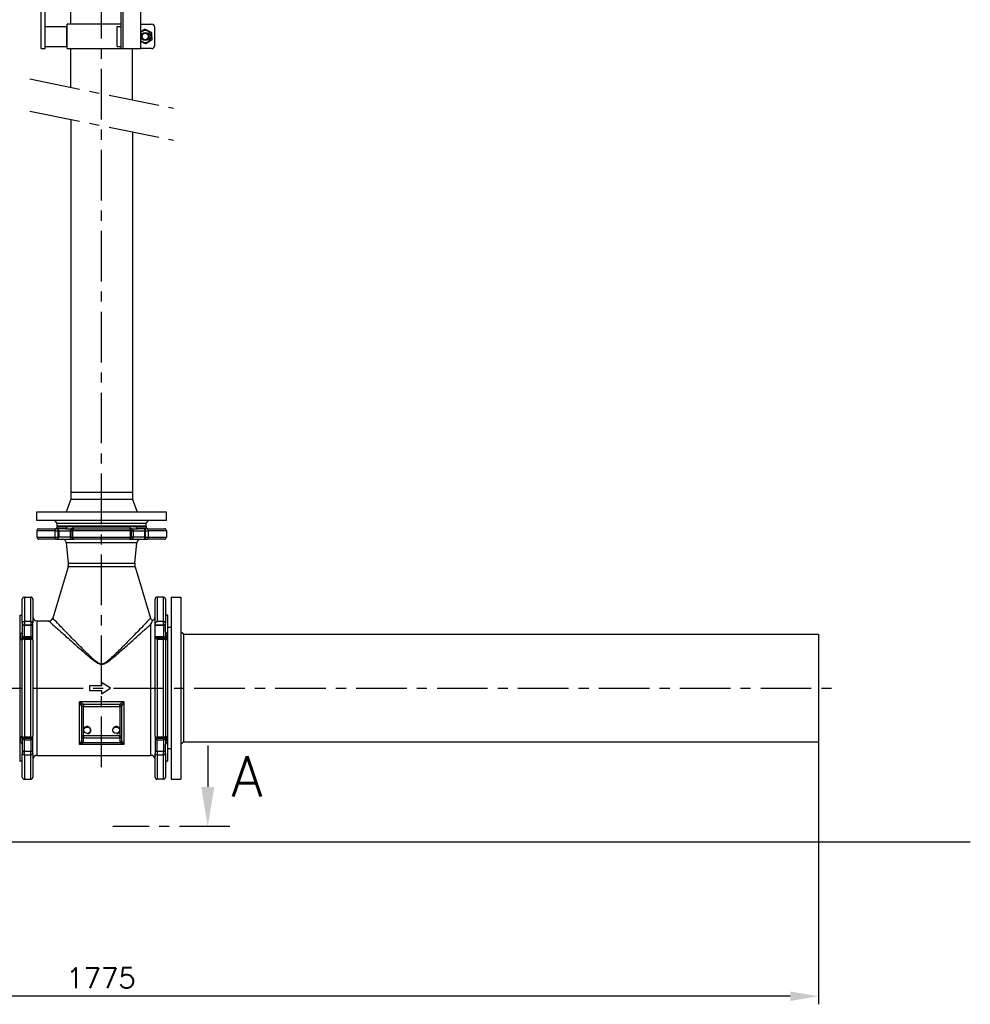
# Model space of a CAD drawing. Header units: millimetres. Extents: x 0 to 5940, y 0 to 4200.
# Tile 48 of 62: x 2664 to 3839, y 1647 to 2863. Entities that reach past the tile are written whole.
import ezdxf

# ---------------------------------------------------------------- set-up
doc = ezdxf.new("R2010")
doc.units = ezdxf.units.MM
doc.header["$LTSCALE"] = 50
doc.linetypes.add('MITTE', pattern=[2, 1.25, -0.25, 0.25, -0.25])
doc.layers.get('DEFPOINTS').update_dxf_attribs({"linetype": 'CONTINUOUS'})
for name, color, linetype in [('01-LINIE-025', 1, 'CONTINUOUS'), ('02-LINIE-035', 2, 'CONTINUOUS'), ('03-LINIE-050', 3, 'CONTINUOUS'), ('05-ACHSE', 1, 'MITTE'), ('06-MASSE1', 1, 'CONTINUOUS'), ('12-TEXT-050', 3, 'CONTINUOUS')]:
    doc.layers.add(name, color=color, linetype=linetype)
doc.styles.add('ACA_NORM', font='ROMANS.SHX')
doc.dimstyles.new('1-10', dxfattribs={"dimscale": 10, "dimtxt": 2.5, "dimasz": 3.5, "dimexe": 1, "dimexo": 0, "dimgap": 1, "dimtad": 1, "dimdec": 0, "dimzin": 0, "dimtxsty": 'ACA_NORM', "dimcen": 0, "dimadec": 0, "dimazin": 0, "dimtfac": 2.4, "dimtdec": 0, "dimtmove": 0, "dimatfit": 3, "dimfxl": 1, "dimtolj": 1, "dimtzin": 0, "dimarcsym": 0})

# ---------------------------------------------------------------- blocks, each defined once
blk = doc.blocks.new('*D16')
at = {"layer": '06-MASSE1', "color": 0, "lineweight": -2}
for p, q in [((1877.5, 2166), (1877.5, 1646.6)), ((3651.1, 1970.6), (3651.1, 1646.6)), ((3616.1, 1656.6), (1912.5, 1656.6))]:
    blk.add_line(p, q, dxfattribs=at)
at = {"layer": '06-MASSE1', "color": 0}
for points in [[(1912.5, 1662.4), (1912.5, 1650.7), (1877.5, 1656.6)], [(3616.1, 1662.4), (3616.1, 1650.7), (3651.1, 1656.6)]]:
    blk.add_solid(points, dxfattribs=at)
at = {"layer": 'DEFPOINTS', "color": 0}
for p in [(1877.5, 2166), (3651.1, 1970.6), (1877.5, 1656.6)]:
    blk.add_point(p, dxfattribs=at)
at = {"layer": '06-MASSE1', "color": 0, "insert": (2764.3, 1679.1), "char_height": 25, "attachment_point": 5, "style": 'ACA_NORM'}
blk.add_mtext('\\A1;1775', dxfattribs=at)
blk = doc.blocks.new('Hubmagnet_02')
at = {"layer": '02-LINIE-035'}
for p, q in [((-110, 1087.5), (-120, 1077.5)), ((-110, 1087.5), (110, 1087.5)), ((110, 1087.5), (120, 1077.5)), ((120, 1077.5), (-120, 1077.5)), ((-120, 941.9), (-120, 1077.5)), ((120, 835.5), (120, 1077.5)), ((-150, 941.4), (-149.5, 941.9)), ((-150, 941.4), (-150, 934.4)), ((-149.5, 934.7), (-149.5, 941.9)), ((-149.5, 941.9), (-120, 941.9)), ((-149.5, 934.7), (-150, 934.4)), ((-150, 934.4), (-150, 920.6)), ((-149.5, 920.3), (-149.5, 934.7)), ((-149.5, 934.7), (-119.3, 934.7)), ((-119.3, 934.7), (-119.3, 920.3)), ((-149.5, 920.3), (-150, 920.6)), ((-150, 920.6), (-150, 913.6)), ((-149.5, 913.1), (-150, 913.6)), ((-149.5, 913.1), (-149.5, 920.3)), ((-149.5, 920.3), (-119.3, 920.3)), ((-149.5, 913.1), (-120, 913.1)), ((-120, 835.5), (-120, 913.1)), ((120, 835.5), (-120, 835.5)), ((-120, 827.5), (120, 827.5)), ((-120, 701.5), (-120, 827.5)), ((-115, 835.5), (-115, 827.5)), ((115, 835.5), (115, 827.5)), ((120, 701.5), (120, 827.5)), ((-126.5, 701.5), (126.5, 701.5)), ((-126.5, 701.5), (-126.5, 676.5)), ((126.5, 701.5), (126.5, 676.5)), ((-126.5, 676.5), (126.5, 676.5)), ((-121.5, 673.5), (-121.5, 676.5)), ((121.5, 673.5), (-121.5, 673.5)), ((-83.7, 673.5), (-84.4, 673.1)), ((-84.4, 672.5), (-84.4, 673.1)), ((-84.4, 667.7), (-84.4, 672.5)), ((-77.9, 667.7), (-77.9, 672.5)), ((-72.1, 673.5), (-71.4, 673.1)), ((-71.4, 673.1), (-71.4, 672.5)), ((-71.4, 667.7), (-71.4, 672.5)), ((-69.8, 641.5), (-69.8, 673.5)), ((-5.8, 673.5), (-6.5, 673.1)), ((-6.5, 672.5), (-6.5, 673.1)), ((-6.5, 667.7), (-6.5, 672.5)), ((0, 667.7), (0, 672.5)), ((5.8, 673.5), (6.5, 673.1)), ((6.5, 673.1), (6.5, 672.5)), ((6.5, 667.7), (6.5, 672.5)), ((69.9, 616.5), (69.9, 673.5)), ((72.1, 673.5), (71.4, 673.1)), ((71.4, 672.5), (71.4, 673.1)), ((71.4, 667.7), (71.4, 672.5)), ((77.9, 667.7), (77.9, 672.5)), ((83.7, 673.5), (84.4, 673.1)), ((84.4, 673.1), (84.4, 672.5)), ((84.4, 667.7), (84.4, 672.5)), ((121.5, 673.5), (121.5, 676.5)), ((-84.4, 667.1), (-84.4, 667.7)), ((-83.7, 666.7), (-84.4, 667.1)), ((-83.7, 666.7), (-72.1, 666.7)), ((-81.9, 666.7), (-81.9, 663)), ((-81.9, 663), (-73.9, 663)), ((-81.4, 662.5), (-81.9, 663)), ((-81.9, 663), (-73.9, 663)), ((-74.4, 662.5), (-81.4, 662.5)), ((-81.2, 666.7), (-81.2, 663)), ((-74.7, 663), (-74.7, 666.7)), ((-74.4, 662.5), (-73.9, 663)), ((-73.9, 666.7), (-73.9, 663)), ((-72.1, 666.7), (-71.4, 667.1)), ((-71.4, 667.7), (-71.4, 667.1)), ((-6.5, 667.1), (-6.5, 667.7)), ((-5.8, 666.7), (-6.5, 667.1)), ((-5.8, 666.7), (5.8, 666.7)), ((-4, 666.7), (-4, 663)), ((-4, 663), (4, 663)), ((-3.5, 662.5), (-4, 663)), ((-4, 663), (4, 663)), ((3.5, 662.5), (-3.5, 662.5)), ((-3.3, 666.7), (-3.3, 663)), ((3.3, 663), (3.3, 666.7)), ((3.5, 662.5), (4, 663)), ((4, 666.7), (4, 663)), ((5.8, 666.7), (6.5, 667.1)), ((6.5, 667.7), (6.5, 667.1)), ((71.4, 667.1), (71.4, 667.7)), ((72.1, 666.7), (71.4, 667.1)), ((72.1, 666.7), (83.7, 666.7)), ((73.9, 666.7), (73.9, 663)), ((73.9, 663), (81.9, 663)), ((74.4, 662.5), (73.9, 663)), ((73.9, 663), (81.9, 663)), ((81.4, 662.5), (74.4, 662.5)), ((74.7, 666.7), (74.7, 663)), ((81.2, 663), (81.2, 666.7)), ((81.4, 662.5), (81.9, 663)), ((81.9, 666.7), (81.9, 663)), ((83.7, 666.7), (84.4, 667.1)), ((84.4, 667.7), (84.4, 667.1)), ((-74.8, 641.5), (-69.8, 641.5)), ((-74.8, 207.5), (-74.8, 641.5)), ((-69.8, 207.5), (-69.8, 641.5)), ((24.1, 641.5), (26.6, 641.5)), ((24.1, 207.5), (24.1, 641.5)), ((26.6, 207.5), (26.6, 641.5)), ((26.6, 641.5), (48.3, 641.5)), ((48.3, 207.5), (48.3, 641.5)), ((24.1, 616.5), (-69.8, 616.5)), ((-8, 616.5), (-8, 522.5)), ((-6.8, 616.5), (-6.8, 522.5)), ((6.8, 522.5), (6.8, 616.5)), ((8, 616.5), (8, 522.5)), ((69.9, 616.5), (48.3, 616.5)), ((-69.8, 525), (-52.8, 525)), ((-52.8, 525), (-32.8, 505)), ((-8, 522.5), (8, 522.5)), ((-69.8, 500), (-38, 500)), ((-38, 500), (24.1, 500)), ((-38, 487.5), (-38, 500)), ((-32.8, 500), (-32.8, 505)), ((24.1, 487.5), (-42.5, 487.5)), ((-42.5, 457.5), (-42.5, 487.5)), ((48.3, 487.5), (61.8, 487.5)), ((-69.8, 485), (-42.8, 485)), ((-42.8, 460), (-42.8, 485)), ((19.3, 485), (24.1, 485)), ((19.3, 460), (19.3, 485)), ((65.8, 461.5), (65.8, 483.5)), ((-69.8, 460), (-42.8, 460)), ((-42.5, 457.5), (24.1, 457.5)), ((-38, 237.5), (-38, 457.5)), ((19.3, 460), (24.1, 460)), ((61.8, 457.5), (48.3, 457.5)), ((-69.8, 235), (-42.8, 235)), ((-42.8, 210), (-42.8, 235)), ((24.1, 237.5), (-42.5, 237.5)), ((-42.5, 207.5), (-42.5, 237.5)), ((19.3, 235), (24.1, 235)), ((19.3, 210), (19.3, 235)), ((48.3, 237.5), (61.8, 237.5)), ((65.8, 211.5), (65.8, 233.5)), ((-74.8, 207.5), (-69.8, 207.5)), ((-69.8, 210), (-42.8, 210)), ((-42.5, 207.5), (24.1, 207.5)), ((-38, 159.7), (-38, 207.5)), ((19.3, 210), (24.1, 210)), ((24.1, 207.5), (26.6, 207.5)), ((26.6, 207.5), (48.3, 207.5)), ((38.1, 144.3), (38.1, 207.5)), ((61.8, 207.5), (48.3, 207.5))]:
    blk.add_line(p, q, dxfattribs=at)
for centre, radius in [((53.8, 472.5), 5), ((53.8, 472.5), 4.08), ((53.8, 222.5), 5), ((53.8, 222.5), 4.08)]:
    blk.add_circle(centre, radius, dxfattribs=at)
for centre, radius, start, end in [((61.8, 483.5), 4, 0, 90), ((53.8, 472.5), 7.3, 220.1151, 139.8849), ((53.8, 472.5), 4.1, 140, 50), ((61.8, 461.5), 4, 270, 0), ((61.8, 233.5), 4, 0, 90), ((53.8, 222.5), 7.3, 220.1151, 139.8849), ((53.8, 222.5), 4.1, 140, 50), ((61.8, 211.5), 4, 270, 0)]:
    blk.add_arc(centre, radius, start, end, dxfattribs=at)
for centre, major_axis, start_param, end_param in [((0, 941.9), (-120, 0), 0, 0.104356), ((0, 913.1), (120, 0), 3.037237, 3.141593)]:
    blk.add_ellipse(centre, major_axis=major_axis, ratio=0.57735, start_param=start_param, end_param=end_param, dxfattribs=at)
for points, weights in [([(-77.9, 672.5), (-81.2, 673.6), (-84.4, 672.5)], [1, 1.15470053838, 1]), ([(-71.4, 672.5), (-74.7, 673.6), (-77.9, 672.5)], [1, 1.15470053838, 1]), ([(0, 672.5), (-3.2, 673.6), (-6.5, 672.5)], [1, 1.15470053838, 1]), ([(6.5, 672.5), (3.2, 673.6), (0, 672.5)], [1, 1.15470053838, 1]), ([(77.9, 672.5), (74.7, 673.6), (71.4, 672.5)], [1, 1.15470053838, 1]), ([(84.4, 672.5), (81.2, 673.6), (77.9, 672.5)], [1, 1.15470053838, 1]), ([(-84.4, 667.7), (-81.2, 666.6), (-77.9, 667.7)], [1, 1.15470053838, 1]), ([(-77.9, 667.7), (-74.7, 666.6), (-71.4, 667.7)], [1, 1.15470053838, 1]), ([(-6.5, 667.7), (-3.2, 666.6), (0, 667.7)], [1, 1.15470053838, 1]), ([(0, 667.7), (3.2, 666.6), (6.5, 667.7)], [1, 1.15470053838, 1]), ([(71.4, 667.7), (74.7, 666.6), (77.9, 667.7)], [1, 1.15470053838, 1]), ([(77.9, 667.7), (81.2, 666.6), (84.4, 667.7)], [1, 1.15470053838, 1]), ([(48.3, 478.4), (50.6, 479.9), (53.2, 481.7)], [1.06946675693, 1.10204423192, 1]), ([(53.2, 481.7), (57.4, 479.7), (61.5, 477.6)], [1, 1.15470053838, 1]), ([(61.5, 477.6), (61.8, 473), (62.1, 468.4)], [1, 1.15470053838, 1]), ([(54.4, 463.3), (51.2, 464.9), (48.3, 466.3)], [1, 1.11750951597, 1.05650011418]), ([(62.1, 468.4), (58.3, 465.8), (54.4, 463.3)], [1, 1.15470053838, 1]), ([(48.3, 228.4), (50.6, 229.9), (53.2, 231.7)], [1.06946675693, 1.10204423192, 1]), ([(53.2, 231.7), (57.4, 229.7), (61.5, 227.6)], [1, 1.15470053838, 1]), ([(61.5, 227.6), (61.8, 223), (62.1, 218.4)], [1, 1.15470053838, 1]), ([(54.4, 213.3), (51.2, 214.9), (48.3, 216.3)], [1, 1.11750951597, 1.05650011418]), ([(62.1, 218.4), (58.3, 215.8), (54.4, 213.3)], [1, 1.15470053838, 1])]:
    blk.add_rational_spline(points, weights, degree=2, dxfattribs=at)

msp = doc.modelspace()

# ---------------------------------------------------------------- linework, layer by layer
at = {"layer": '02-LINIE-035'}
for p, q in [((2727, 2739.79), (2727, 2279.15)), ((2803.1, 2724.36), (2803.1, 2279.15)), ((2727, 2279.15), (2803.1, 2279.15)), ((2727, 2279.15), (2803.1, 2279.15)), ((2727, 2279.15), (2727, 2270.15)), ((2803.1, 2279.15), (2803.1, 2270.15)), ((2727, 2270.15), (2721.05, 2255.15)), ((2803.1, 2270.15), (2727, 2270.15)), ((2803.1, 2270.15), (2809.05, 2255.15)), ((2685.05, 2255.15), (2845.05, 2255.15)), ((2685.05, 2244.15), (2685.05, 2255.15)), ((2845.05, 2244.15), (2845.05, 2255.15)), ((2845.05, 2244.15), (2685.05, 2244.15)), ((2710.05, 2241.15), (2707.05, 2244.15)), ((2710.05, 2241.15), (2820.05, 2241.15)), ((2710.05, 2237.15), (2710.05, 2241.15)), ((2710.05, 2241.15), (2820.05, 2241.15)), ((2820.05, 2241.15), (2823.05, 2244.15)), ((2820.05, 2237.15), (2820.05, 2241.15)), ((2707.09, 2231.65), (2685.05, 2231.65)), ((2685.05, 2231.65), (2685.05, 2223.65)), ((2687.55, 2234.15), (2708.9, 2234.15)), ((2707.09, 2231.65), (2707.09, 2223.65)), ((2707.09, 2231.65), (2711.39, 2231.65)), ((2709.63, 2234.15), (2708.9, 2234.15)), ((2720.71, 2234.15), (2709.63, 2234.15)), ((2710.05, 2237.15), (2820.05, 2237.15)), ((2820.05, 2237.15), (2710.05, 2237.15)), ((2710.05, 2237.15), (2710.05, 2236.65)), ((2710.05, 2236.65), (2722.63, 2236.65)), ((2711.39, 2231.65), (2712.12, 2231.65)), ((2711.39, 2223.65), (2711.39, 2231.65)), ((2712.12, 2231.65), (2726.06, 2231.65)), ((2712.12, 2231.65), (2712.12, 2223.65)), ((2726.06, 2231.65), (2728.19, 2231.65)), ((2726.06, 2231.65), (2726.06, 2223.65)), ((2728.19, 2231.65), (2729.57, 2231.65)), ((2728.19, 2231.65), (2728.19, 2223.65)), ((2728.55, 2234.15), (2728.45, 2234.15)), ((2730.68, 2234.15), (2728.55, 2234.15)), ((2800.53, 2231.65), (2729.57, 2231.65)), ((2729.57, 2223.65), (2729.57, 2231.65)), ((2730.04, 2236.65), (2800.06, 2236.65)), ((2730.68, 2234.15), (2799.42, 2234.15)), ((2801.55, 2234.15), (2799.42, 2234.15)), ((2800.53, 2231.65), (2801.91, 2231.65)), ((2800.53, 2231.65), (2800.53, 2223.65)), ((2801.65, 2234.15), (2801.55, 2234.15)), ((2801.91, 2231.65), (2804.04, 2231.65)), ((2801.91, 2223.65), (2801.91, 2231.65)), ((2804.04, 2231.65), (2817.99, 2231.65)), ((2804.04, 2231.65), (2804.04, 2223.65)), ((2807.47, 2236.65), (2820.05, 2236.65)), ((2820.48, 2234.15), (2809.4, 2234.15)), ((2817.99, 2231.65), (2818.71, 2231.65)), ((2817.99, 2231.65), (2817.99, 2223.65)), ((2818.71, 2231.65), (2823.01, 2231.65)), ((2818.71, 2231.65), (2818.71, 2223.65)), ((2820.05, 2237.15), (2820.05, 2236.65)), ((2821.2, 2234.15), (2820.48, 2234.15)), ((2821.2, 2234.15), (2842.55, 2234.15)), ((2845.05, 2231.65), (2823.01, 2231.65)), ((2823.01, 2223.65), (2823.01, 2231.65)), ((2845.05, 2231.65), (2845.05, 2223.65)), ((2685.05, 2223.65), (2707.09, 2223.65)), ((2708.9, 2221.15), (2687.55, 2221.15)), ((2707.09, 2223.65), (2711.39, 2223.65)), ((2708.9, 2221.15), (2709.63, 2221.15)), ((2709.63, 2221.15), (2728.55, 2221.15)), ((2712.12, 2223.65), (2711.39, 2223.65)), ((2726.06, 2223.65), (2712.12, 2223.65)), ((2808.61, 2216.64), (2721.5, 2216.64)), ((2723.97, 2191.5), (2721.5, 2216.64)), ((2728.19, 2223.65), (2726.06, 2223.65)), ((2728.19, 2223.65), (2729.57, 2223.65)), ((2728.55, 2221.15), (2730.68, 2221.15)), ((2729.57, 2223.65), (2800.53, 2223.65)), ((2799.42, 2221.15), (2730.68, 2221.15)), ((2799.42, 2221.15), (2801.55, 2221.15)), ((2800.53, 2223.65), (2801.91, 2223.65)), ((2801.55, 2221.15), (2820.48, 2221.15)), ((2804.04, 2223.65), (2801.91, 2223.65)), ((2817.99, 2223.65), (2804.04, 2223.65)), ((2806.14, 2191.5), (2808.61, 2216.64)), ((2818.71, 2223.65), (2817.99, 2223.65)), ((2818.71, 2223.65), (2823.01, 2223.65)), ((2820.48, 2221.15), (2821.2, 2221.15)), ((2842.55, 2221.15), (2821.2, 2221.15)), ((2823.01, 2223.65), (2845.05, 2223.65)), ((2723.97, 2191.5), (2806.14, 2191.5)), ((2723.52, 2186.88), (2704.59, 2123.71)), ((2806.58, 2186.88), (2723.52, 2186.88)), ((2806.58, 2186.88), (2825.52, 2123.71)), ((2667.05, 2117.75), (2667.05, 2147.15)), ((2669.55, 2149.65), (2669.55, 2119.59)), ((2669.55, 2149.65), (2677.55, 2149.65)), ((2677.55, 2119.59), (2677.55, 2149.65)), ((2680.05, 2147.15), (2680.05, 2117.75)), ((2831.05, 2116.03), (2831.05, 2147.15)), ((2833.55, 2149.65), (2833.55, 2119.59)), ((2841.55, 2149.65), (2833.55, 2149.65)), ((2841.55, 2119.59), (2841.55, 2149.65)), ((2844.05, 2147.15), (2844.05, 2117.75)), ((2851.05, 2149.65), (2851.05, 1924.65)), ((2851.05, 2149.65), (2863.05, 2149.65)), ((2863.05, 2149.65), (2863.05, 1924.65)), ((2664.05, 2127.15), (2664.05, 1947.15)), ((2664.05, 2127.15), (2664.55, 2127.15)), ((2664.55, 2104.52), (2664.55, 2127.15)), ((2667.05, 2117.75), (2667.05, 2117.32)), ((2667.05, 2117.32), (2667.05, 2106.4)), ((2669.55, 2119.59), (2669.55, 2115.26)), ((2677.55, 2119.59), (2669.55, 2119.59)), ((2677.55, 2119.59), (2677.55, 2115.26)), ((2680.05, 2117.32), (2680.05, 2117.75)), ((2680.05, 2098.39), (2680.05, 2117.32)), ((2685.05, 2120.15), (2685.05, 1954.15)), ((2685.05, 2120.15), (2699.8, 2120.15)), ((2841.55, 2119.59), (2833.55, 2119.59)), ((2841.55, 2115.26), (2841.55, 2119.59)), ((2844.05, 2117.32), (2844.05, 2117.75)), ((2844.05, 2106.4), (2844.05, 2117.32)), ((2847.05, 2127.15), (2846.55, 2127.15)), ((2846.55, 2127.15), (2846.55, 2104.52)), ((2847.05, 1947.15), (2847.05, 2127.15)), ((2669.55, 2114.83), (2669.55, 2115.26)), ((2669.55, 2115.26), (2677.55, 2115.26)), ((2669.55, 2100.88), (2669.55, 2114.83)), ((2669.55, 2114.83), (2677.55, 2114.83)), ((2677.55, 2115.26), (2677.55, 2114.83)), ((2677.55, 2114.83), (2677.55, 2100.88)), ((2826.05, 1954.15), (2826.05, 2116.32)), ((2831.05, 2115.26), (2831.05, 2116.03)), ((2831.05, 2115.26), (2841.55, 2115.26)), ((2831.05, 2114.83), (2831.05, 2115.26)), ((2831.05, 2100.88), (2831.05, 2114.83)), ((2831.05, 2114.83), (2841.55, 2114.83)), ((2841.55, 2115.26), (2841.55, 2114.83)), ((2841.55, 2114.83), (2841.55, 2100.88)), ((2851.05, 2112.15), (2847.05, 2112.15)), ((2866.05, 2103.65), (2863.05, 2106.65)), ((2664.55, 1977.48), (2664.55, 2096.81)), ((2667.05, 2098.47), (2667.05, 2098.39)), ((2667.05, 2098.39), (2667.05, 2096.4)), ((2667.05, 1977.89), (2667.05, 2096.4)), ((2669.55, 2098.89), (2669.55, 2100.88)), ((2669.55, 2100.88), (2677.55, 2100.88)), ((2677.55, 2098.89), (2669.55, 2098.89)), ((2669.55, 2097.74), (2669.55, 2098.89)), ((2669.55, 2097.74), (2669.55, 1976.55)), ((2669.55, 2097.74), (2677.55, 2097.74)), ((2677.55, 2100.88), (2677.55, 2098.89)), ((2677.55, 2097.74), (2677.55, 2098.89)), ((2677.55, 1976.55), (2677.55, 2097.74)), ((2680.05, 2096.4), (2680.05, 2098.39)), ((2680.05, 2096.4), (2680.05, 1977.89)), ((2831.05, 2099.06), (2831.05, 2100.88)), ((2831.05, 2100.88), (2841.55, 2100.88)), ((2831.05, 1977.89), (2831.05, 2099.06)), ((2841.55, 2098.89), (2831.59, 2098.89)), ((2833.55, 2097.74), (2841.55, 2097.74)), ((2833.55, 2097.74), (2833.55, 1976.55)), ((2841.55, 2100.88), (2841.55, 2098.89)), ((2841.55, 2097.74), (2841.55, 2098.89)), ((2841.55, 1976.55), (2841.55, 2097.74)), ((2844.05, 2098.39), (2844.05, 2098.47)), ((2844.05, 2096.4), (2844.05, 2098.39)), ((2844.05, 2096.4), (2844.05, 1977.89)), ((2846.55, 2096.81), (2846.55, 1977.48)), ((2866.05, 2103.65), (2866.05, 1970.65)), ((2866.05, 2103.65), (3651.05, 2103.65)), ((3651.05, 2103.65), (3651.05, 1970.65)), ((2765.05, 2066.58), (2765.05, 2066.92)), ((2776.05, 2037.15), (2765.05, 2044.15)), ((2765.05, 2044.15), (2765.05, 2040.15)), ((2750.05, 2040.15), (2750.05, 2034.15)), ((2765.05, 2040.15), (2750.05, 2040.15)), ((2750.05, 2034.15), (2765.05, 2034.15)), ((2765.05, 2030.15), (2776.05, 2037.15)), ((2765.05, 2034.15), (2765.05, 2030.15)), ((2737.55, 1967.65), (2737.55, 2020.16)), ((2792.55, 2020.16), (2737.55, 2020.16)), ((2792.55, 2020.16), (2792.55, 1967.65)), ((2740.05, 2014.78), (2740.05, 2014.65)), ((2742.55, 2014.65), (2740.05, 2014.65)), ((2740.05, 2014.65), (2740.05, 1978.24)), ((2742.55, 2017.15), (2742.55, 2017.21)), ((2742.55, 2017.15), (2742.55, 2014.65)), ((2787.55, 2017.15), (2742.55, 2017.15)), ((2742.55, 1978.24), (2742.55, 2014.65)), ((2742.55, 2014.65), (2787.55, 2014.65)), ((2787.55, 2017.21), (2787.55, 2017.15)), ((2787.55, 2014.65), (2787.55, 2017.15)), ((2790.05, 2014.65), (2787.55, 2014.65)), ((2787.55, 2014.65), (2787.55, 1978.24)), ((2790.05, 2014.65), (2790.05, 2014.78)), ((2790.05, 1978.24), (2790.05, 2014.65)), ((2667.05, 1977.89), (2667.05, 1975.9)), ((2667.05, 1975.9), (2667.05, 1975.82)), ((2669.55, 1975.4), (2669.55, 1976.55)), ((2677.55, 1976.55), (2669.55, 1976.55)), ((2669.55, 1973.41), (2669.55, 1975.4)), ((2669.55, 1975.4), (2677.55, 1975.4)), ((2669.55, 1959.46), (2669.55, 1973.41)), ((2669.55, 1973.41), (2677.55, 1973.41)), ((2677.55, 1975.4), (2677.55, 1976.55)), ((2677.55, 1975.4), (2677.55, 1973.41)), ((2677.55, 1973.41), (2677.55, 1959.46)), ((2680.05, 1975.9), (2680.05, 1977.89)), ((2680.05, 1956.97), (2680.05, 1975.9)), ((2740.05, 1978.24), (2742.55, 1978.24)), ((2740.05, 1978.24), (2740.05, 1973.17)), ((2742.55, 1978.24), (2742.55, 1975.78)), ((2787.55, 1978.24), (2742.55, 1978.24)), ((2742.55, 1970.71), (2742.55, 1975.78)), ((2742.55, 1975.78), (2787.55, 1975.78)), ((2787.55, 1978.24), (2790.05, 1978.24)), ((2787.55, 1975.78), (2787.55, 1978.24)), ((2787.55, 1975.78), (2787.55, 1970.71)), ((2790.05, 1973.17), (2790.05, 1978.24)), ((2831.05, 1977.89), (2831.05, 1975.9)), ((2831.05, 1975.9), (2831.05, 1956.97)), ((2833.55, 1976.55), (2833.55, 1975.4)), ((2841.55, 1976.55), (2833.55, 1976.55)), ((2833.55, 1973.41), (2833.55, 1975.4)), ((2833.55, 1975.4), (2841.55, 1975.4)), ((2833.55, 1959.46), (2833.55, 1973.41)), ((2833.55, 1973.41), (2841.55, 1973.41)), ((2841.55, 1975.4), (2841.55, 1976.55)), ((2841.55, 1975.4), (2841.55, 1973.41)), ((2841.55, 1973.41), (2841.55, 1959.46)), ((2844.05, 1975.9), (2844.05, 1977.89)), ((2844.05, 1975.82), (2844.05, 1975.9)), ((2866.05, 1970.65), (2863.05, 1967.65)), ((2866.05, 1970.65), (3651.05, 1970.65)), ((2664.55, 1947.15), (2664.55, 1969.77)), ((2667.05, 1967.89), (2667.05, 1956.97)), ((2669.55, 1959.03), (2669.55, 1959.46)), ((2669.55, 1959.46), (2677.55, 1959.46)), ((2677.55, 1959.03), (2669.55, 1959.03)), ((2669.55, 1954.7), (2669.55, 1959.03)), ((2677.55, 1959.46), (2677.55, 1959.03)), ((2677.55, 1954.7), (2677.55, 1959.03)), ((2792.55, 1967.65), (2737.55, 1967.65)), ((2789.12, 1969.42), (2740.99, 1969.42)), ((2833.55, 1959.03), (2833.55, 1959.46)), ((2833.55, 1959.46), (2841.55, 1959.46)), ((2841.55, 1959.03), (2833.55, 1959.03)), ((2833.55, 1959.03), (2833.55, 1954.7)), ((2841.55, 1959.46), (2841.55, 1959.03)), ((2841.55, 1954.7), (2841.55, 1959.03)), ((2844.05, 1956.97), (2844.05, 1967.89)), ((2846.55, 1969.77), (2846.55, 1947.15)), ((2851.05, 1962.15), (2847.05, 1962.15)), ((2896.2, 1966.21), (2896.2, 1915.21)), ((2664.05, 1947.15), (2664.55, 1947.15)), ((2667.05, 1956.97), (2667.05, 1956.54)), ((2667.05, 1927.15), (2667.05, 1956.54)), ((2669.55, 1954.7), (2669.55, 1924.65)), ((2669.55, 1954.7), (2677.55, 1954.7)), ((2677.55, 1924.65), (2677.55, 1954.7)), ((2680.05, 1956.54), (2680.05, 1956.97)), ((2680.05, 1956.54), (2680.05, 1927.15)), ((2685.05, 1954.15), (2826.05, 1954.15)), ((2831.05, 1956.97), (2831.05, 1956.54)), ((2831.05, 1927.15), (2831.05, 1956.54)), ((2833.55, 1954.7), (2841.55, 1954.7)), ((2833.55, 1954.7), (2833.55, 1924.65)), ((2841.55, 1924.65), (2841.55, 1954.7)), ((2844.05, 1956.54), (2844.05, 1956.97)), ((2844.05, 1956.54), (2844.05, 1927.15)), ((2847.05, 1947.15), (2846.55, 1947.15)), ((2669.55, 1924.65), (2677.55, 1924.65)), ((2841.55, 1924.65), (2833.55, 1924.65)), ((2851.05, 1924.65), (2863.05, 1924.65))]:
    msp.add_line(p, q, dxfattribs=at)
at = {"layer": '02-LINIE-035', "linetype": 'MITTE'}
msp.add_line((2923.62, 1866.21), (2778.8, 1866.21), dxfattribs=at)
at = {"layer": '02-LINIE-035'}
for centre in [(2747.05, 1985.15), (2783.05, 1985.15)]:
    msp.add_circle(centre, 4, dxfattribs=at)
for centre, radius, start, end in [((2687.55, 2231.65), 2.5, 90, 180), ((2707.55, 2236.65), 2.5, 270, 0), ((2822.55, 2236.65), 2.5, 180, 270), ((2842.55, 2231.65), 2.5, 0, 90), ((2687.55, 2223.65), 2.5, 180, 270), ((2716.52, 2216.15), 5, 5.61894, 90), ((2813.58, 2216.15), 5, 90, 174.38106), ((2842.55, 2223.65), 2.5, 270, 0), ((2712.03, 2190.33), 12, 343.31337, 5.61894), ((2818.08, 2190.33), 12, 174.38106, 196.68663), ((2669.55, 2147.15), 2.5, 90, 180), ((2677.55, 2147.15), 2.5, 0, 90), ((2833.55, 2147.15), 2.5, 90, 180), ((2841.55, 2147.15), 2.5, 0, 90), ((2664.55, 2129.65), 2.5, 270, 0), ((2846.55, 2129.65), 2.5, 180, 270), ((2685.05, 2125.15), 5, 180, 270), ((2699.8, 2125.15), 5, 270, 343.31337), ((2830.31, 2125.15), 5, 196.68663, 244.81045), ((2826.05, 2125.15), 5, 295.18955, 0), ((2742.55, 2014.65), 2.5, 90, 180), ((2787.55, 2014.65), 2.5, 0, 90), ((2747.05, 1985.15), 4.68, 280, 190), ((2783.05, 1985.15), 4.68, 280, 190), ((2664.55, 1944.65), 2.5, 0, 90), ((2685.05, 1949.15), 5, 90, 180), ((2826.05, 1949.15), 5, 0, 90), ((2846.55, 1944.65), 2.5, 90, 180), ((2669.55, 1927.15), 2.5, 180, 270), ((2677.55, 1927.15), 2.5, 270, 0), ((2833.55, 1927.15), 2.5, 180, 270), ((2841.55, 1927.15), 2.5, 270, 0)]:
    msp.add_arc(centre, radius, start, end, dxfattribs=at)
for centre, major_axis, ratio, start_param, end_param in [((2708.9, 2231.65), (0, 2.5), 0.7245221, 0, 1.5707963), ((2708.9, 2231.65), (0, 2.5), 0.9961947, 4.712389, 6.2831853), ((2709.63, 2231.65), (0, 2.5), 0.9961947, 4.712389, 6.2831853), ((2720.71, 2236.65), (0, -2.5), 0.7712563, 0, 1.5707963), ((2728.55, 2231.65), (0, 2.5), 0.9961947, 0, 1.5707963), ((2730.68, 2231.65), (0, 2.5), 0.9961947, 0, 1.5707963), ((2728.45, 2236.65), (0, -2.5), 0.6365247, 0, 1.5707963), ((2730.68, 2231.65), (0, 2.5), 0.4434795, 0, 1.5707963), ((2799.42, 2231.65), (0, 2.5), 0.9961947, 4.712389, 6.2831853), ((2799.42, 2231.65), (0, 2.5), 0.4434795, 4.712389, 6.2831853), ((2801.65, 2236.65), (0, -2.5), 0.6365247, 4.712389, 6.2831853), ((2801.55, 2231.65), (0, 2.5), 0.9961947, 4.712389, 6.2831853), ((2809.4, 2236.65), (0, -2.5), 0.7712563, 4.712389, 6.2831853), ((2820.48, 2231.65), (0, 2.5), 0.9961947, 0, 1.5707963), ((2821.2, 2231.65), (0, 2.5), 0.9961947, 0, 1.5707963), ((2821.2, 2231.65), (0, 2.5), 0.7245221, 4.712389, 6.2831853), ((2708.9, 2223.65), (0, -2.5), 0.7245221, 4.712389, 6.2831853), ((2708.9, 2223.65), (0, -2.5), 0.9961947, 0, 1.5707963), ((2709.63, 2223.65), (0, -2.5), 0.9961947, 0, 1.5707963), ((2728.55, 2223.65), (0, -2.5), 0.9961947, 4.712389, 6.2831853), ((2730.68, 2223.65), (0, -2.5), 0.9961947, 4.712389, 6.2831853), ((2730.68, 2223.65), (0, -2.5), 0.4434795, 4.712389, 6.2831853), ((2799.42, 2223.65), (0, -2.5), 0.4434795, 0, 1.5707963), ((2799.42, 2223.65), (0, -2.5), 0.9961947, 0, 1.5707963), ((2801.55, 2223.65), (0, -2.5), 0.9961947, 0, 1.5707963), ((2820.48, 2223.65), (0, -2.5), 0.9961947, 4.712389, 6.2831853), ((2821.2, 2223.65), (0, -2.5), 0.9961947, 4.712389, 6.2831853), ((2821.2, 2223.65), (0, -2.5), 0.7245221, 0, 1.5707963), ((2669.55, 2117.75), (-2.5, 0), 0.7328084, 4.712389, 6.2831853), ((2669.55, 2117.75), (-2.5, 0), 0.9961947, 0, 1.5707963), ((2669.55, 2117.32), (-2.5, 0), 0.9961947, 0, 1.5707963), ((2677.55, 2117.75), (2.5, 0), 0.7328084, 0, 1.5707963), ((2677.55, 2117.75), (2.5, 0), 0.9961947, 4.712389, 6.2831853), ((2677.55, 2117.32), (2.5, 0), 0.9961947, 4.712389, 6.2831853), ((2841.55, 2117.75), (2.5, 0), 0.7328084, 0, 1.5707963), ((2841.55, 2117.75), (2.5, 0), 0.9961947, 4.712389, 6.2831853), ((2841.55, 2117.32), (2.5, 0), 0.9961947, 4.712389, 6.2831853), ((2664.55, 2106.4), (2.5, 0), 0.7486575, 4.712389, 6.2831853), ((2846.55, 2106.4), (-2.5, 0), 0.7486575, 0, 1.5707963), ((2664.55, 2098.47), (2.5, 0), 0.6629569, 4.712389, 6.2831853), ((2669.55, 2098.39), (-2.5, 0), 0.9961947, 4.712389, 6.2831853), ((2669.55, 2096.4), (-2.5, 0), 0.9961947, 4.712389, 6.2831853), ((2669.55, 2096.4), (-2.5, 0), 0.5386594, 4.712389, 6.2831853), ((2677.55, 2098.39), (2.5, 0), 0.9961947, 0, 1.5707963), ((2677.55, 2096.4), (2.5, 0), 0.9961947, 0, 1.5707963), ((2677.55, 2096.4), (2.5, 0), 0.5386594, 0, 1.5707963), ((2841.55, 2098.39), (2.5, 0), 0.9961947, 0, 1.5707963), ((2841.55, 2096.4), (2.5, 0), 0.9961947, 0, 1.5707963), ((2841.55, 2096.4), (2.5, 0), 0.5386594, 0, 1.5707963), ((2846.55, 2098.47), (-2.5, 0), 0.6629569, 0, 1.5707963), ((2742.55, 2014.78), (-2.5, 0), 0.972426, 4.712389, 6.2831853), ((2787.55, 2014.78), (2.5, 0), 0.972426, 0, 1.5707963), ((2664.55, 1975.82), (2.5, 0), 0.6629569, 0, 1.5707963), ((2669.55, 1977.89), (-2.5, 0), 0.5386594, 0, 1.5707963), ((2669.55, 1977.89), (-2.5, 0), 0.9961947, 0, 1.5707963), ((2669.55, 1975.9), (-2.5, 0), 0.9961947, 0, 1.5707963), ((2677.55, 1977.89), (2.5, 0), 0.5386594, 4.712389, 6.2831853), ((2677.55, 1977.89), (2.5, 0), 0.9961947, 4.712389, 6.2831853), ((2677.55, 1975.9), (2.5, 0), 0.9961947, 4.712389, 6.2831853), ((2742.55, 1978.24), (-2.5, 0), 0.9848078, 0, 1.5707963), ((2742.55, 1973.17), (-2.5, 0), 0.9848078, 0, 1.5707963), ((2787.55, 1978.24), (2.5, 0), 0.9848078, 4.712389, 6.2831853), ((2787.55, 1973.17), (2.5, 0), 0.9848078, 4.712389, 6.2831853), ((2833.55, 1977.89), (-2.5, 0), 0.5386594, 0, 1.5707963), ((2833.55, 1977.89), (-2.5, 0), 0.9961947, 0, 1.5707963), ((2833.55, 1975.9), (-2.5, 0), 0.9961947, 0, 1.5707963), ((2841.55, 1977.89), (2.5, 0), 0.9961947, 4.712389, 6.2831853), ((2841.55, 1977.89), (2.5, 0), 0.5386594, 4.712389, 6.2831853), ((2841.55, 1975.9), (2.5, 0), 0.9961947, 4.712389, 6.2831853), ((2846.55, 1975.82), (-2.5, 0), 0.6629569, 4.712389, 6.2831853), ((2664.55, 1967.89), (2.5, 0), 0.7486575, 0, 1.5707963), ((2669.55, 1956.97), (-2.5, 0), 0.9961947, 4.712389, 6.2831853), ((2669.55, 1956.54), (-2.5, 0), 0.9961947, 4.712389, 6.2831853), ((2677.55, 1956.97), (2.5, 0), 0.9961947, 0, 1.5707963), ((2677.55, 1956.54), (2.5, 0), 0.9961947, 0, 1.5707963), ((2740.99, 1971.88), (0.85, -2.35), 0.8868733, 5.0305477, 5.8978699), ((2789.12, 1971.88), (-0.85, -2.35), 0.8868733, 0.3853155, 1.2526376), ((2833.55, 1956.97), (-2.5, 0), 0.9961947, 4.712389, 6.2831853), ((2833.55, 1956.54), (-2.5, 0), 0.9961947, 4.712389, 6.2831853), ((2841.55, 1956.97), (2.5, 0), 0.9961947, 0, 1.5707963), ((2841.55, 1956.54), (2.5, 0), 0.9961947, 0, 1.5707963), ((2846.55, 1967.89), (-2.5, 0), 0.7486575, 4.712389, 6.2831853), ((2669.55, 1956.54), (-2.5, 0), 0.7328084, 0, 1.5707963), ((2677.55, 1956.54), (2.5, 0), 0.7328084, 4.712389, 6.2831853), ((2833.55, 1956.54), (-2.5, 0), 0.7328084, 0, 1.5707963), ((2841.55, 1956.54), (2.5, 0), 0.7328084, 4.712389, 6.2831853)]:
    msp.add_ellipse(centre, major_axis=major_axis, ratio=ratio, start_param=start_param, end_param=end_param, dxfattribs=at)
for points, knots in [([(2720.71, 2234.15), (2721.33, 2234.15), (2722.03, 2234.09), (2723.69, 2233.98), (2724.68, 2233.92), (2726.22, 2233.96), (2726.81, 2234.01), (2727.74, 2234.11), (2728.11, 2234.15), (2728.45, 2234.15)], [-3.1415927, -3.1415927, -3.1415927, -3.1415927, -1.5991459, -1.5991459, 0.3191285, 0.3191285, 1.8370264, 1.8370264, 3.1415927, 3.1415927, 3.1415927, 3.1415927]), ([(2730.04, 2236.65), (2729.48, 2236.65), (2728.93, 2236.57), (2727.76, 2236.38), (2727.15, 2236.27), (2725.78, 2236.2), (2725.03, 2236.31), (2723.74, 2236.54), (2723.18, 2236.65), (2722.63, 2236.65)], [-3.1415927, -3.1415927, -3.1415927, -3.1415927, -1.8370264, -1.8370264, -0.3191285, -0.3191285, 1.5991459, 1.5991459, 3.1415927, 3.1415927, 3.1415927, 3.1415927]), ([(2807.47, 2236.65), (2807.01, 2236.65), (2806.53, 2236.57), (2805.49, 2236.38), (2804.91, 2236.27), (2803.57, 2236.2), (2802.8, 2236.31), (2801.38, 2236.54), (2800.73, 2236.65), (2800.06, 2236.65)], [-3.1415927, -3.1415927, -3.1415927, -3.1415927, -1.8370264, -1.8370264, -0.3191285, -0.3191285, 1.5991459, 1.5991459, 3.1415927, 3.1415927, 3.1415927, 3.1415927]), ([(2801.65, 2234.15), (2802.06, 2234.15), (2802.5, 2234.09), (2803.7, 2233.98), (2804.53, 2233.92), (2806.19, 2233.96), (2806.96, 2234.01), (2808.29, 2234.11), (2808.87, 2234.15), (2809.4, 2234.15)], [-3.1415927, -3.1415927, -3.1415927, -3.1415927, -1.5991459, -1.5991459, 0.3191285, 0.3191285, 1.8370264, 1.8370264, 3.1415927, 3.1415927, 3.1415927, 3.1415927]), ([(2699.8, 2120.14), (2699.8, 2120.14), (2700.04, 2119.92), (2701.53, 2118.58), (2703.58, 2116.75), (2708.06, 2112.72), (2710.02, 2110.96), (2715.58, 2105.97), (2719.47, 2102.48), (2726.4, 2096.29), (2729.24, 2093.76), (2734.33, 2089.25), (2736.52, 2087.31), (2740.75, 2083.59), (2742.78, 2081.81), (2746.45, 2078.65), (2748.06, 2077.27), (2750.97, 2074.84), (2752.25, 2073.78), (2754.52, 2071.99), (2755.49, 2071.24), (2757.35, 2069.88), (2758.24, 2069.26), (2759.82, 2068.29), (2760.49, 2067.91), (2761.87, 2067.25), (2762.59, 2066.97), (2763.9, 2066.66), (2764.48, 2066.58), (2765.05, 2066.58)], [-12.6262636, -12.6262636, -12.6262636, -12.6262636, -11.5445649, -11.5445649, -9.2881647, -9.2881647, -7.9290868, -7.9290868, -5.7983504, -5.7983504, -4.426993, -4.426993, -3.4319689, -3.4319689, -2.5468332, -2.5468332, -1.8659596, -1.8659596, -1.3422106, -1.3422106, -0.9612241, -0.9612241, -0.6294664, -0.6294664, -0.3963665, -0.3963665, -0.1687609, -0.1687609, 0, 0, 0, 0]), ([(2765.05, 2066.92), (2764.51, 2066.92), (2763.97, 2067), (2762.73, 2067.33), (2762.06, 2067.63), (2760.75, 2068.32), (2760.12, 2068.73), (2758.64, 2069.76), (2757.81, 2070.41), (2756.05, 2071.86), (2755.14, 2072.65), (2753.02, 2074.56), (2751.82, 2075.67), (2749.09, 2078.25), (2747.58, 2079.72), (2744.16, 2083.07), (2742.27, 2084.95), (2738.32, 2088.89), (2736.29, 2090.95), (2731.57, 2095.73), (2728.94, 2098.42), (2722.55, 2104.98), (2718.97, 2108.68), (2713.89, 2113.97), (2712.1, 2115.83), (2708.01, 2120.11), (2706.16, 2122.05), (2704.81, 2123.47), (2704.59, 2123.71), (2704.59, 2123.71)], [0, 0, 0, 0, 0.1687609, 0.1687609, 0.3963665, 0.3963665, 0.6294664, 0.6294664, 0.9612241, 0.9612241, 1.3422106, 1.3422106, 1.8659596, 1.8659596, 2.5468332, 2.5468332, 3.4319689, 3.4319689, 4.426993, 4.426993, 5.7983504, 5.7983504, 7.9290868, 7.9290868, 9.2881647, 9.2881647, 11.5445649, 11.5445649, 12.6262636, 12.6262636, 12.6262636, 12.6262636]), ([(2825.52, 2123.71), (2825.52, 2123.71), (2824.9, 2123.06), (2822.48, 2120.51), (2820.61, 2118.55), (2815.77, 2113.5), (2812.76, 2110.36), (2805.89, 2103.27), (2802.02, 2099.29), (2794.55, 2091.68), (2791.04, 2088.13), (2785.55, 2082.68), (2783.68, 2080.84), (2779.86, 2077.15), (2777.91, 2075.3), (2774.47, 2072.21), (2773, 2070.93), (2770.77, 2069.26), (2770.07, 2068.78), (2768.62, 2067.9), (2767.85, 2067.51), (2766.4, 2067.04), (2765.73, 2066.92), (2765.05, 2066.92)], [37.8798683, 37.8798683, 37.8798683, 37.8798683, 39.6718562, 39.6718562, 41.5780084, 41.5780084, 43.6146421, 43.6146421, 45.724366, 45.724366, 47.4414887, 47.4414887, 48.3000475, 48.3000475, 49.1586063, 49.1586063, 49.7675876, 49.7675876, 50.0329456, 50.0329456, 50.2983036, 50.2983036, 50.5072128, 50.5072128, 50.5072128, 50.5072128]), ([(2826.05, 2116.32), (2826.06, 2116.33), (2826.06, 2116.33), (2826.49, 2117.13), (2826.86, 2117.84), (2827.52, 2119.18), (2827.78, 2119.75), (2828.02, 2120.27), (2828.07, 2120.38), (2828.14, 2120.52), (2828.15, 2120.56), (2828.17, 2120.6), (2828.18, 2120.61), (2828.18, 2120.62), (2828.18, 2120.62), (2828.18, 2120.62), (2828.18, 2120.62), (2828.18, 2120.62)], [-4.7452167, -4.7452167, -4.7452167, -4.7452167, -4.7395598, -4.7395598, -4.0127445, -4.0127445, -3.1625873, -3.1625873, -2.8307522, -2.8307522, -2.6127715, -2.6127715, -2.5002761, -2.5002761, -2.424673, -2.424673, -2.4187907, -2.4187907, -2.4187907, -2.4187907]), ([(2831.05, 2116.03), (2831.05, 2116.2), (2831.09, 2116.39), (2831.22, 2116.82), (2831.32, 2117.06), (2831.62, 2117.6), (2831.83, 2117.9), (2832.27, 2118.46), (2832.51, 2118.71), (2833.02, 2119.18), (2833.28, 2119.4), (2833.55, 2119.58), (2833.55, 2119.59), (2833.55, 2119.59)], [0, 0, 0, 0, 0.07025948, 0.07025948, 0.15078805, 0.15078805, 0.25808961, 0.25808961, 0.36452406, 0.36452406, 0.47629748, 0.47629748, 0.47729333, 0.47729333, 0.47729333, 0.47729333]), ([(2664.55, 2104.52), (2664.55, 2104.31), (2664.57, 2104.08), (2664.65, 2103.26), (2664.78, 2102.65), (2664.96, 2101.43), (2664.99, 2100.81), (2664.93, 2099.9), (2664.89, 2099.63), (2664.73, 2098.52), (2664.55, 2097.68), (2664.55, 2096.81)], [-3.1415927, -3.1415927, -3.1415927, -3.1415927, -2.5708503, -2.5708503, -1.0251903, -1.0251903, 0.4901759, 0.4901759, 1.1559037, 1.1559037, 3.1415927, 3.1415927, 3.1415927, 3.1415927]), ([(2667.05, 2098.47), (2667.05, 2098.98), (2667.14, 2099.57), (2667.22, 2100.59), (2667.24, 2100.87), (2667.27, 2101.84), (2667.26, 2102.61), (2667.17, 2104.16), (2667.1, 2104.94), (2667.06, 2105.9), (2667.05, 2106.15), (2667.05, 2106.4)], [-3.1415927, -3.1415927, -3.1415927, -3.1415927, -1.1559037, -1.1559037, -0.4901759, -0.4901759, 1.0251903, 1.0251903, 2.5708503, 2.5708503, 3.1415927, 3.1415927, 3.1415927, 3.1415927]), ([(2765.05, 2066.58), (2765.77, 2066.58), (2766.48, 2066.7), (2768.02, 2067.14), (2768.84, 2067.51), (2770.39, 2068.33), (2771.13, 2068.79), (2773.5, 2070.37), (2775.06, 2071.57), (2778.73, 2074.48), (2780.81, 2076.23), (2784.9, 2079.71), (2786.9, 2081.44), (2792.78, 2086.59), (2796.56, 2089.94), (2804.63, 2097.11), (2808.83, 2100.87), (2816.29, 2107.56), (2819.6, 2110.52), (2823.73, 2114.23), (2824.98, 2115.36), (2826.05, 2116.32)], [-50.5072128, -50.5072128, -50.5072128, -50.5072128, -50.2983036, -50.2983036, -50.0329456, -50.0329456, -49.7675876, -49.7675876, -49.1586063, -49.1586063, -48.3000475, -48.3000475, -47.4414887, -47.4414887, -45.724366, -45.724366, -43.6146421, -43.6146421, -41.5780084, -41.5780084, -40.5362895, -40.5362895, -40.5362895, -40.5362895]), ([(2844.05, 2106.4), (2844.05, 2105.55), (2843.97, 2104.58), (2843.88, 2103.24), (2843.87, 2102.9), (2843.83, 2101.81), (2843.85, 2101.09), (2843.94, 2099.88), (2844, 2099.37), (2844.05, 2098.77), (2844.05, 2098.62), (2844.05, 2098.47)], [-3.1415927, -3.1415927, -3.1415927, -3.1415927, -1.1559037, -1.1559037, -0.4901759, -0.4901759, 1.0251903, 1.0251903, 2.5708503, 2.5708503, 3.1415927, 3.1415927, 3.1415927, 3.1415927]), ([(2846.55, 2096.81), (2846.55, 2097.06), (2846.54, 2097.31), (2846.45, 2098.22), (2846.32, 2098.87), (2846.15, 2100.14), (2846.11, 2100.77), (2846.18, 2101.66), (2846.21, 2101.93), (2846.38, 2102.98), (2846.55, 2103.76), (2846.55, 2104.52)], [-3.1415927, -3.1415927, -3.1415927, -3.1415927, -2.5708503, -2.5708503, -1.0251903, -1.0251903, 0.4901759, 0.4901759, 1.1559037, 1.1559037, 3.1415927, 3.1415927, 3.1415927, 3.1415927]), ([(2831.59, 2098.89), (2831.46, 2098.91), (2831.36, 2098.93), (2831.14, 2098.98), (2831.05, 2099.02), (2831.05, 2099.06)], [0.22874066, 0.22874066, 0.22874066, 0.22874066, 0.29538394, 0.29538394, 0.42424206, 0.42424206, 0.42424206, 0.42424206]), ([(2831.59, 2098.89), (2831.79, 2098.86), (2832.04, 2098.76), (2832.68, 2098.43), (2833.11, 2098.12), (2833.55, 2097.75), (2833.55, 2097.75), (2833.55, 2097.74)], [-0.31496478, -0.31496478, -0.31496478, -0.31496478, -0.18746015, -0.18746015, 0, 0, 0.00100541, 0.00100541, 0.00100541, 0.00100541]), ([(2742.55, 2017.21), (2742.55, 2017.24), (2742.54, 2017.27), (2742.46, 2017.38), (2742.37, 2017.46), (2742.13, 2017.66), (2741.96, 2017.78), (2741.6, 2018.01), (2741.42, 2018.13), (2740.9, 2018.43), (2740.55, 2018.63), (2739.85, 2019.01), (2739.5, 2019.19), (2738.63, 2019.64), (2738.09, 2019.9), (2737.55, 2020.16)], [0, 0, 0, 0, 0.06712795, 0.06712795, 0.17453267, 0.17453267, 0.29387433, 0.29387433, 0.39788609, 0.39788609, 0.56373869, 0.56373869, 0.71650075, 0.71650075, 0.93996346, 0.93996346, 0.93996346, 0.93996346]), ([(2737.55, 2020.16), (2737.82, 2019.63), (2738.09, 2019.1), (2738.53, 2018.22), (2738.7, 2017.86), (2739.05, 2017.13), (2739.23, 2016.77), (2739.48, 2016.21), (2739.58, 2016), (2739.76, 2015.6), (2739.84, 2015.41), (2739.96, 2015.1), (2740.01, 2014.98), (2740.05, 2014.84), (2740.05, 2014.81), (2740.05, 2014.78)], [-0.93996346, -0.93996346, -0.93996346, -0.93996346, -0.71650075, -0.71650075, -0.56373869, -0.56373869, -0.39788609, -0.39788609, -0.29387433, -0.29387433, -0.17453267, -0.17453267, -0.06712795, -0.06712795, 0, 0, 0, 0]), ([(2792.55, 2020.16), (2792.02, 2019.9), (2791.48, 2019.64), (2790.6, 2019.19), (2790.25, 2019.01), (2789.55, 2018.63), (2789.21, 2018.43), (2788.69, 2018.13), (2788.5, 2018.01), (2788.15, 2017.78), (2787.98, 2017.66), (2787.73, 2017.46), (2787.65, 2017.38), (2787.57, 2017.27), (2787.55, 2017.24), (2787.55, 2017.21)], [-0.00127694, -0.00127694, -0.00127694, -0.00127694, 0.22218564, 0.22218564, 0.37494723, 0.37494723, 0.54080006, 0.54080006, 0.64481201, 0.64481201, 0.76415384, 0.76415384, 0.87155856, 0.87155856, 0.93868651, 0.93868651, 0.93868651, 0.93868651]), ([(2790.05, 2014.78), (2790.05, 2014.81), (2790.06, 2014.84), (2790.1, 2014.98), (2790.14, 2015.1), (2790.27, 2015.41), (2790.35, 2015.6), (2790.53, 2016), (2790.62, 2016.21), (2790.88, 2016.77), (2791.05, 2017.13), (2791.4, 2017.86), (2791.58, 2018.22), (2792.02, 2019.1), (2792.29, 2019.63), (2792.55, 2020.16)], [-0.93868651, -0.93868651, -0.93868651, -0.93868651, -0.87155856, -0.87155856, -0.76415384, -0.76415384, -0.64481201, -0.64481201, -0.54080006, -0.54080006, -0.37494723, -0.37494723, -0.22218564, -0.22218564, 0.00127694, 0.00127694, 0.00127694, 0.00127694]), ([(2664.55, 1977.48), (2664.55, 1977.23), (2664.57, 1976.98), (2664.65, 1976.08), (2664.78, 1975.42), (2664.96, 1974.15), (2664.99, 1973.52), (2664.93, 1972.63), (2664.89, 1972.37), (2664.73, 1971.31), (2664.55, 1970.53), (2664.55, 1969.77)], [-3.1415927, -3.1415927, -3.1415927, -3.1415927, -2.5708503, -2.5708503, -1.0251903, -1.0251903, 0.4901759, 0.4901759, 1.1559037, 1.1559037, 3.1415927, 3.1415927, 3.1415927, 3.1415927]), ([(2667.05, 1967.89), (2667.05, 1968.74), (2667.14, 1969.71), (2667.22, 1971.05), (2667.24, 1971.39), (2667.27, 1972.48), (2667.26, 1973.2), (2667.17, 1974.41), (2667.1, 1974.92), (2667.06, 1975.52), (2667.05, 1975.67), (2667.05, 1975.82)], [-3.1415927, -3.1415927, -3.1415927, -3.1415927, -1.1559037, -1.1559037, -0.4901759, -0.4901759, 1.0251903, 1.0251903, 2.5708503, 2.5708503, 3.1415927, 3.1415927, 3.1415927, 3.1415927]), ([(2740.05, 1973.17), (2740.05, 1972.69), (2739.99, 1972.21), (2739.73, 1971.29), (2739.54, 1970.85), (2739.27, 1970.43)], [-0.76338517, -0.76338517, -0.76338517, -0.76338517, -0.375598, -0.375598, 0, 0, 0, 0]), ([(2740.99, 1969.42), (2741.53, 1969.62), (2741.9, 1969.83), (2742.42, 1970.26), (2742.55, 1970.48), (2742.55, 1970.71)], [0, 0, 0, 0, 0.375598, 0.375598, 0.76338517, 0.76338517, 0.76338517, 0.76338517]), ([(2787.55, 1970.71), (2787.55, 1970.48), (2787.69, 1970.26), (2788.2, 1969.83), (2788.57, 1969.62), (2789.12, 1969.42)], [-0.76338517, -0.76338517, -0.76338517, -0.76338517, -0.37559803, -0.37559803, 0, 0, 0, 0]), ([(2790.84, 1970.43), (2790.56, 1970.85), (2790.38, 1971.29), (2790.12, 1972.21), (2790.05, 1972.69), (2790.05, 1973.17)], [0, 0, 0, 0, 0.37559803, 0.37559803, 0.76338517, 0.76338517, 0.76338517, 0.76338517]), ([(2844.05, 1975.82), (2844.05, 1975.31), (2843.97, 1974.72), (2843.88, 1973.7), (2843.87, 1973.42), (2843.83, 1972.45), (2843.85, 1971.68), (2843.94, 1970.13), (2844, 1969.36), (2844.05, 1968.39), (2844.05, 1968.14), (2844.05, 1967.89)], [-3.1415927, -3.1415927, -3.1415927, -3.1415927, -1.1559037, -1.1559037, -0.4901759, -0.4901759, 1.0251903, 1.0251903, 2.5708503, 2.5708503, 3.1415927, 3.1415927, 3.1415927, 3.1415927]), ([(2846.55, 1969.77), (2846.55, 1969.99), (2846.54, 1970.21), (2846.45, 1971.03), (2846.32, 1971.64), (2846.15, 1972.86), (2846.11, 1973.49), (2846.18, 1974.39), (2846.21, 1974.67), (2846.38, 1975.77), (2846.55, 1976.62), (2846.55, 1977.48)], [-3.1415927, -3.1415927, -3.1415927, -3.1415927, -2.5708503, -2.5708503, -1.0251903, -1.0251903, 0.4901759, 0.4901759, 1.1559037, 1.1559037, 3.1415927, 3.1415927, 3.1415927, 3.1415927]), ([(2739.27, 1970.43), (2739.02, 1970.06), (2738.75, 1969.63), (2738.16, 1968.69), (2737.86, 1968.19), (2737.55, 1967.65)], [-0.67402877, -0.67402877, -0.67402877, -0.67402877, -0.33625503, -0.33625503, 0.00151871, 0.00151871, 0.00151871, 0.00151871]), ([(2737.55, 1967.65), (2738.16, 1968.08), (2738.77, 1968.45), (2739.94, 1969.05), (2740.5, 1969.27), (2740.99, 1969.42)], [-0.00151871, -0.00151871, -0.00151871, -0.00151871, 0.33625503, 0.33625503, 0.67402877, 0.67402877, 0.67402877, 0.67402877]), ([(2789.12, 1969.42), (2789.61, 1969.27), (2790.17, 1969.05), (2791.33, 1968.45), (2791.95, 1968.08), (2792.55, 1967.65)], [0, 0, 0, 0, 0.33777374, 0.33777374, 0.67554749, 0.67554749, 0.67554749, 0.67554749]), ([(2792.55, 1967.65), (2792.25, 1968.19), (2791.94, 1968.69), (2791.36, 1969.63), (2791.08, 1970.06), (2790.84, 1970.43)], [-0.67554749, -0.67554749, -0.67554749, -0.67554749, -0.33777374, -0.33777374, 0, 0, 0, 0])]:
    msp.add_open_spline(points, degree=3, knots=knots, dxfattribs=at)
msp.add_solid([(2888.04, 1915.21), (2904.37, 1915.21), (2896.2, 1866.21)], dxfattribs=at)
at = {"layer": '03-LINIE-050'}
msp.add_line((1555.23, 1847.15), (3838.58, 1847.15), dxfattribs=at)
at = {"layer": '05-ACHSE'}
for p, q in [((2765.05, 1939.67), (2765.05, 3726.65)), ((2676.37, 2789.75), (2853.73, 2753.79)), ((2676.37, 2750.05), (2853.73, 2714.09)), ((1879.56, 2037.15), (3671.36, 2037.15))]:
    msp.add_line(p, q, dxfattribs=at)

# ---------------------------------------------------------------- block references
at = {"layer": '01-LINIE-025'}
msp.add_blockref('Hubmagnet_02', (2765.05, 2619.78), dxfattribs=at)

# ---------------------------------------------------------------- texts
at = {"layer": '12-TEXT-050', "style": 'ACA_NORM'}
msp.add_text('A', height=50, dxfattribs=at).set_placement((2925.44, 1903.12))

# ---------------------------------------------------------------- dimensions: what is measured, and where the dimension line sits
at = {"layer": '06-MASSE1'}
dim = msp.add_linear_dim(base=(1877.54, 1656.56), p1=(3651.05, 1970.65), p2=(1877.54, 2165.97), dimstyle='1-10', override={"dimrnd": 5}, dxfattribs=at)
dim.commit()
dim.dimension.update_dxf_attribs({"geometry": '*D16', "text_midpoint": (2764.3, 1679.06)})

doc.saveas('drawing.dxf')
